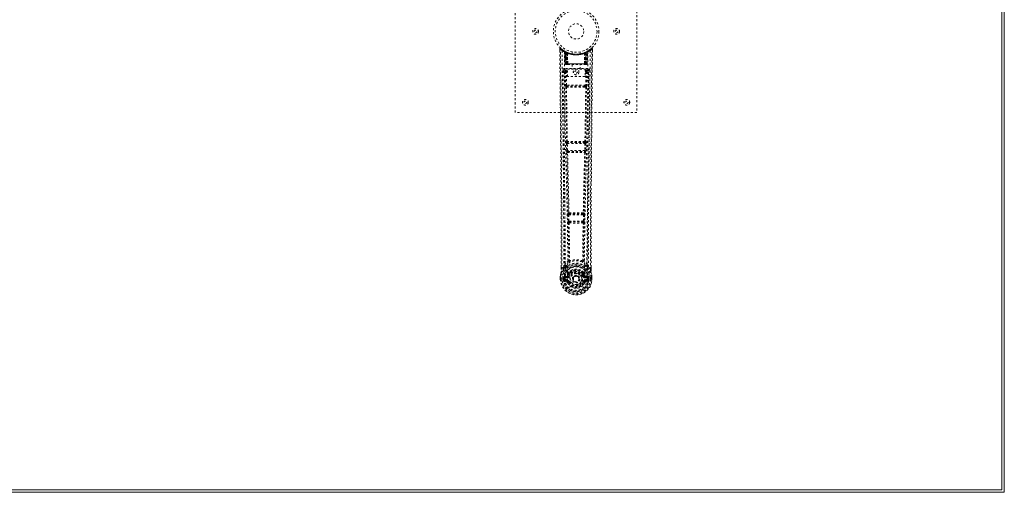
# Model space of a CAD drawing. Header units: inches. Extents: x 38 to 229, y 77 to 137.
# Tile 7 of 8: x 180 to 229, y 77 to 101. Entities that reach past the tile are written whole.
import ezdxf

# ---------------------------------------------------------------- set-up
doc = ezdxf.new("R2010")
doc.units = ezdxf.units.IN
doc.header["$MEASUREMENT"] = 0
doc.linetypes.add('SLD-Dashed', pattern=[0.075, 0.05, -0.025])
doc.linetypes.add('SLD-Solid', pattern=[0])

msp = doc.modelspace()

# ---------------------------------------------------------------- linework, layer by layer
at = {"color": 7, "linetype": 'SLD-Solid', "lineweight": 15}
for p, q in [((228.925, 77.529), (228.925, 136.793)), ((228.925, 77.529), (228.925, 136.793)), ((229.043, 136.911), (229.043, 77.411)), ((133.293, 77.529), (228.925, 77.529)), ((133.293, 77.529), (228.925, 77.529)), ((229.043, 77.411), (133.293, 77.411))]:
    msp.add_line(p, q, dxfattribs=at)
at = {"color": 7, "linetype": 'SLD-Dashed', "lineweight": 0}
for p, q in [((204.925, 96.161), (204.925, 104.161)), ((210.925, 104.161), (210.925, 96.161)), ((207.118, 99.302), (207.119, 99.218)), ((207.356, 99.187), (207.343, 99.195)), ((207.371, 99.162), (207.357, 99.17)), ((207.378, 98.565), (207.357, 99.17)), ((207.392, 98.565), (207.371, 99.162)), ((207.441, 99.142), (207.374, 99.177)), ((207.457, 99.116), (207.389, 99.152)), ((207.41, 98.565), (207.389, 99.152)), ((207.39, 99.155), (207.412, 98.561)), ((207.417, 99.122), (207.429, 99.148)), ((207.417, 99.122), (207.417, 98.565)), ((207.422, 99.119), (207.417, 99.122)), ((207.422, 99.119), (207.434, 99.145)), ((207.422, 98.565), (207.422, 99.119)), ((207.429, 99.148), (207.434, 99.145)), ((207.43, 99.115), (207.443, 99.141)), ((207.431, 98.565), (207.43, 99.115)), ((207.435, 99.113), (207.447, 99.139)), ((207.435, 99.113), (207.435, 98.565)), ((207.442, 99.142), (207.441, 99.142)), ((207.447, 99.139), (207.443, 99.141)), ((207.449, 99.107), (207.461, 99.133)), ((207.449, 99.107), (207.449, 98.565)), ((207.464, 99.131), (207.453, 99.105)), ((207.453, 98.565), (207.453, 99.105)), ((207.457, 99.116), (207.459, 99.116)), ((207.477, 98.565), (207.457, 99.116)), ((207.459, 99.116), (207.478, 98.565)), ((207.461, 99.133), (207.464, 99.131)), ((207.504, 99.086), (207.502, 99.088)), ((207.507, 98.563), (207.502, 99.088)), ((207.504, 99.086), (207.508, 98.565)), ((207.507, 99.113), (207.505, 99.114)), ((207.725, 99.15), (207.725, 99.053)), ((208.125, 99.053), (208.125, 99.15)), ((208.341, 98.565), (208.345, 99.086)), ((208.345, 99.114), (208.342, 99.113)), ((208.347, 99.088), (208.342, 98.563)), ((208.347, 99.088), (208.345, 99.086)), ((208.371, 98.565), (208.39, 99.116)), ((208.392, 99.116), (208.372, 98.565)), ((208.385, 99.131), (208.396, 99.105)), ((208.388, 99.133), (208.415, 99.145)), ((208.39, 99.116), (208.392, 99.116)), ((208.46, 99.152), (208.392, 99.116)), ((208.396, 99.105), (208.396, 98.565)), ((208.4, 98.565), (208.4, 99.107)), ((208.406, 99.141), (208.402, 99.139)), ((208.402, 99.139), (208.414, 99.113)), ((208.406, 99.141), (208.419, 99.115)), ((208.409, 99.142), (208.407, 99.142)), ((208.475, 99.177), (208.409, 99.142)), ((208.414, 98.565), (208.414, 99.113)), ((208.415, 99.145), (208.42, 99.148)), ((208.415, 99.145), (208.427, 99.119)), ((208.419, 99.115), (208.418, 98.565)), ((208.42, 99.148), (208.428, 99.152)), ((208.42, 99.148), (208.432, 99.122)), ((208.432, 99.122), (208.427, 99.119)), ((208.427, 99.119), (208.427, 98.565)), ((208.432, 98.565), (208.432, 99.122)), ((208.437, 98.561), (208.459, 99.155)), ((208.439, 98.565), (208.46, 99.152)), ((208.452, 99.145), (208.447, 99.147)), ((208.457, 98.565), (208.478, 99.162)), ((208.471, 98.565), (208.492, 99.17)), ((208.492, 99.17), (208.478, 99.162)), ((208.506, 99.195), (208.493, 99.187)), ((208.57, 99.237), (208.51, 99.2)), ((208.681, 99.325), (208.58, 99.244)), ((208.731, 99.302), (208.701, 99.303)), ((208.73, 99.217), (208.731, 99.302)), ((207.311, 98.238), (207.308, 98.221)), ((207.308, 98.228), (207.308, 98.219)), ((207.308, 98.219), (207.308, 98.217)), ((207.308, 98.218), (207.316, 97.404)), ((207.353, 98.327), (207.353, 98.267)), ((208.496, 98.327), (207.353, 98.327)), ((207.353, 98.267), (207.501, 98.267)), ((207.378, 98.565), (207.392, 98.565)), ((207.417, 98.565), (207.378, 98.565)), ((207.392, 98.565), (207.431, 98.565)), ((207.4, 98.164), (207.407, 97.504)), ((207.4, 98.164), (207.445, 98.164)), ((207.405, 98.536), (207.409, 98.536)), ((207.41, 98.565), (207.477, 98.565)), ((207.418, 98.536), (207.422, 98.536)), ((207.421, 98.536), (207.431, 98.536)), ((208.427, 98.565), (207.422, 98.565)), ((207.431, 98.536), (207.435, 98.536)), ((207.435, 98.565), (208.414, 98.565)), ((207.44, 98.536), (207.506, 98.536)), ((207.445, 98.209), (207.445, 98.164)), ((207.501, 98.209), (207.445, 98.209)), ((207.452, 97.504), (207.445, 98.164)), ((207.501, 98.164), (207.445, 98.164)), ((207.449, 98.565), (207.453, 98.565)), ((208.396, 98.565), (207.453, 98.565)), ((207.478, 98.565), (207.477, 98.565)), ((207.501, 98.303), (208.362, 98.303)), ((207.501, 97.937), (207.501, 98.303)), ((207.507, 98.563), (207.508, 98.565)), ((207.508, 98.565), (208.341, 98.565)), ((207.509, 98.536), (208.34, 98.536)), ((207.73, 98.536), (207.73, 98.303)), ((208.12, 98.303), (208.12, 98.536)), ((208.341, 98.565), (208.342, 98.563)), ((208.343, 98.536), (208.409, 98.536)), ((208.362, 98.303), (208.362, 97.937)), ((208.362, 98.267), (208.496, 98.267)), ((208.362, 98.209), (208.404, 98.209)), ((208.362, 98.164), (208.404, 98.164)), ((208.372, 98.565), (208.371, 98.565)), ((208.372, 98.565), (208.439, 98.565)), ((208.396, 98.565), (208.4, 98.565)), ((208.404, 98.164), (208.397, 97.504)), ((208.404, 98.209), (208.404, 98.164)), ((208.414, 98.536), (208.418, 98.536)), ((208.418, 98.565), (208.457, 98.565)), ((208.418, 98.536), (208.428, 98.536)), ((208.427, 98.536), (208.431, 98.536)), ((208.431, 98.536), (208.432, 98.538)), ((208.471, 98.565), (208.432, 98.565)), ((208.439, 98.536), (208.439, 98.536)), ((208.44, 98.536), (208.444, 98.536)), ((208.449, 98.164), (208.442, 97.504)), ((208.457, 98.565), (208.471, 98.565)), ((208.496, 98.267), (208.496, 98.327)), ((208.533, 97.404), (208.541, 98.218)), ((208.541, 98.221), (208.538, 98.238)), ((208.541, 98.219), (208.541, 98.228)), ((208.541, 98.217), (208.541, 98.219)), ((208.362, 97.937), (207.501, 97.937)), ((207.45, 97.414), (207.499, 97.413)), ((208.397, 97.504), (207.452, 97.504)), ((207.509, 97.46), (207.461, 97.46)), ((208.34, 97.46), (207.509, 97.46)), ((208.388, 97.46), (208.34, 97.46)), ((208.35, 97.413), (208.399, 97.414)), ((210.925, 96.161), (204.925, 96.161)), ((207.458, 94.725), (207.452, 94.723)), ((208.397, 94.723), (208.391, 94.725)), ((207.445, 94.633), (207.455, 94.28)), ((207.489, 94.634), (208.36, 94.634)), ((207.5, 94.281), (207.489, 94.634)), ((207.496, 94.679), (207.502, 94.682)), ((208.353, 94.679), (207.496, 94.679)), ((208.349, 94.281), (207.5, 94.281)), ((207.514, 94.236), (207.513, 94.237)), ((207.513, 94.237), (208.336, 94.237)), ((208.336, 94.237), (208.335, 94.236)), ((208.347, 94.682), (208.353, 94.679)), ((208.36, 94.634), (208.349, 94.281)), ((208.404, 94.633), (208.394, 94.28)), ((207.469, 94.19), (207.469, 94.19)), ((208.38, 94.19), (208.38, 94.19)), ((207.514, 91.11), (207.526, 90.802)), ((207.537, 91.204), (207.524, 91.2)), ((207.558, 91.112), (208.291, 91.112)), ((207.57, 90.803), (207.558, 91.112)), ((207.569, 91.157), (207.581, 91.161)), ((208.28, 91.157), (207.569, 91.157)), ((208.268, 91.161), (208.28, 91.157)), ((208.291, 91.112), (208.279, 90.803)), ((208.312, 91.204), (208.325, 91.2)), ((208.335, 91.11), (208.323, 90.802)), ((207.526, 90.802), (207.528, 90.768)), ((207.544, 90.712), (207.545, 90.711)), ((208.279, 90.803), (207.57, 90.803)), ((207.59, 90.758), (207.589, 90.758)), ((207.589, 90.758), (208.26, 90.758)), ((208.26, 90.758), (208.259, 90.758)), ((208.304, 90.711), (208.305, 90.712)), ((208.323, 90.802), (208.321, 90.768)), ((207.188, 88.429), (207.188, 88.518)), ((207.189, 88.518), (207.189, 88.43)), ((207.314, 88.545), (207.217, 88.43)), ((207.314, 88.545), (207.373, 88.658)), ((208.476, 88.658), (208.535, 88.545)), ((208.632, 88.43), (208.535, 88.545)), ((208.66, 88.43), (208.66, 88.531)), ((208.661, 88.429), (208.661, 88.531)), ((207.145, 88.051), (207.145, 88.047)), ((207.145, 87.93), (207.145, 88.047)), ((207.145, 87.93), (207.149, 87.929)), ((207.147, 88.047), (207.146, 87.929)), ((207.149, 87.929), (207.202, 87.93)), ((207.175, 88.046), (207.175, 87.931)), ((207.202, 87.93), (207.225, 87.93)), ((207.225, 87.93), (207.231, 87.93)), ((207.231, 87.93), (207.381, 87.93)), ((207.296, 88.003), (207.296, 88.003)), ((207.296, 87.931), (207.296, 88.003)), ((207.296, 87.931), (207.296, 87.931)), ((207.326, 88.002), (207.332, 88.021)), ((207.326, 88.002), (207.326, 87.931)), ((207.331, 87.931), (207.326, 87.931)), ((207.332, 88.021), (207.331, 88.009)), ((207.331, 88.009), (207.331, 87.931)), ((207.341, 88.05), (207.338, 88.046)), ((207.341, 88.05), (207.351, 88.061)), ((207.466, 88.082), (207.351, 88.061)), ((207.351, 88.061), (207.351, 88.061)), ((207.351, 88.061), (207.351, 88.061)), ((207.366, 88.028), (207.496, 88.053)), ((207.366, 88.028), (207.366, 87.998)), ((207.496, 88.028), (207.366, 88.028)), ((207.496, 87.998), (207.366, 87.998)), ((207.381, 87.93), (207.381, 87.93)), ((207.496, 88.053), (207.496, 88.028)), ((207.496, 87.998), (207.496, 88.028)), ((207.544, 88.082), (207.551, 88.094)), ((207.551, 88.094), (207.578, 88.082)), ((207.553, 88.242), (207.553, 88.22)), ((207.56, 88.27), (207.572, 88.288)), ((207.577, 88.237), (207.576, 88.215)), ((207.768, 87.937), (207.769, 87.952)), ((207.768, 87.928), (207.768, 87.937)), ((208.271, 88.082), (208.298, 88.094)), ((208.273, 88.215), (208.272, 88.237)), ((208.277, 88.288), (208.289, 88.27)), ((208.296, 88.242), (208.296, 88.22)), ((208.298, 88.094), (208.305, 88.082)), ((208.353, 88.053), (208.483, 88.028)), ((208.353, 88.053), (208.353, 88.028)), ((208.483, 88.028), (208.353, 88.028)), ((208.353, 87.998), (208.353, 88.028)), ((208.483, 87.998), (208.353, 87.998)), ((208.498, 88.061), (208.383, 88.082)), ((208.468, 87.93), (208.618, 87.93)), ((208.483, 87.998), (208.483, 88.028)), ((208.498, 88.061), (208.508, 88.05)), ((208.511, 88.046), (208.508, 88.05)), ((208.517, 88.021), (208.518, 88.009)), ((208.523, 88.002), (208.517, 88.021)), ((208.518, 88.009), (208.518, 87.931)), ((208.518, 87.931), (208.523, 87.931)), ((208.553, 88.003), (208.523, 88.002)), ((208.523, 87.931), (208.523, 88.002)), ((208.553, 88.003), (208.553, 87.931)), ((208.553, 88.003), (208.553, 88.003)), ((208.618, 87.93), (208.624, 87.93)), ((208.624, 87.93), (208.647, 87.93)), ((208.647, 87.93), (208.7, 87.929)), ((208.674, 87.931), (208.674, 88.046)), ((208.7, 87.929), (208.704, 87.93)), ((208.703, 87.929), (208.702, 88.047)), ((208.704, 88.047), (208.704, 88.051)), ((208.704, 87.93), (208.704, 88.047)), ((207.349, 87.81), (207.468, 87.786)), ((207.379, 87.876), (207.379, 87.846)), ((207.379, 87.876), (207.496, 87.876)), ((207.496, 87.825), (207.379, 87.846)), ((207.379, 87.846), (207.496, 87.846)), ((207.496, 87.876), (207.496, 87.846)), ((207.496, 87.825), (207.496, 87.846)), ((207.556, 87.782), (207.551, 87.79)), ((207.578, 87.791), (207.556, 87.782)), ((208.293, 87.782), (208.271, 87.791)), ((208.297, 87.79), (208.293, 87.782)), ((208.348, 87.759), (208.293, 87.782)), ((208.353, 87.876), (208.353, 87.846)), ((208.353, 87.876), (208.47, 87.876)), ((208.47, 87.846), (208.353, 87.825)), ((208.353, 87.825), (208.353, 87.846)), ((208.353, 87.846), (208.47, 87.846)), ((208.381, 87.786), (208.5, 87.81)), ((208.47, 87.846), (208.47, 87.876))]:
    msp.add_line(p, q, dxfattribs=at)
at = {"color": 7, "linetype": 'SLD-Dashed', "lineweight": 0, "flags": 128}
for points in [[(207.166, 99.322), (207.159, 99.326), (207.151, 99.329), (207.143, 99.329), (207.135, 99.328), (207.128, 99.324), (207.123, 99.319), (207.119, 99.312), (207.118, 99.305)], [(207.118, 99.302), (207.118, 99.302), (207.12, 99.302), (207.126, 99.303), (207.136, 99.302), (207.142, 99.302), (207.148, 99.303)], [(207.188, 88.518), (207.185, 91.146), (207.168, 93.865), (207.143, 96.583), (207.118, 99.302)], [(207.148, 99.303), (207.155, 99.311), (207.162, 99.318), (207.166, 99.323), (207.168, 99.325)], [(207.217, 88.43), (207.219, 89.168), (207.218, 89.949), (207.216, 90.772), (207.213, 91.637), (207.208, 92.434), (207.203, 93.264), (207.201, 93.454), (207.2, 93.647), (207.198, 93.841), (207.197, 93.974), (207.196, 94.104), (207.195, 94.239), (207.194, 94.38), (207.19, 94.834), (207.185, 95.339), (207.18, 95.894), (207.176, 96.245), (207.173, 96.618), (207.169, 97.02), (207.165, 97.396), (207.161, 97.887), (207.157, 98.322), (207.153, 98.704), (207.15, 99.03), (207.148, 99.302)], [(207.237, 99.209), (207.242, 97.618), (207.261, 96.029), (207.291, 94.442), (207.329, 92.86), (207.358, 91.62), (207.382, 90.384), (207.392, 89.154), (207.381, 87.93)], [(207.345, 99.153), (207.352, 97.567), (207.372, 95.982), (207.405, 94.4), (207.446, 92.821), (207.477, 91.584), (207.501, 90.35), (207.511, 89.122), (207.499, 87.9)], [(207.351, 99.188), (207.357, 99.177), (207.362, 99.163)], [(207.357, 99.176), (207.358, 99.17), (207.358, 99.169)], [(207.388, 99.159), (207.389, 99.153), (207.389, 99.151)], [(207.391, 99.168), (207.397, 99.164), (207.429, 99.148)], [(208.504, 99.153), (208.497, 97.567), (208.477, 95.982), (208.444, 94.4), (208.403, 92.821), (208.372, 91.584), (208.348, 90.35), (208.338, 89.122), (208.35, 87.9)], [(208.388, 99.133), (208.389, 99.133), (208.389, 99.131), (208.39, 99.129), (208.392, 99.125), (208.394, 99.121), (208.396, 99.117), (208.398, 99.112), (208.4, 99.107)], [(208.613, 99.209), (208.607, 97.618), (208.588, 96.029), (208.558, 94.442), (208.52, 92.86), (208.491, 91.62), (208.467, 90.384), (208.457, 89.154), (208.468, 87.93)], [(208.483, 99.182), (208.491, 99.186), (208.494, 99.188)], [(208.632, 88.43), (208.63, 89.244), (208.631, 90.093), (208.633, 90.977), (208.637, 91.779), (208.64, 92.296), (208.643, 92.838), (208.648, 93.405), (208.652, 93.968), (208.656, 94.456), (208.662, 95.103), (208.668, 95.791), (208.675, 96.521), (208.681, 97.197), (208.701, 99.303)], [(208.661, 88.531), (208.664, 91.147), (208.681, 93.863), (208.706, 96.585), (208.731, 99.302)], [(208.728, 99.302), (208.726, 99.31), (208.723, 99.317), (208.718, 99.324), (208.712, 99.329), (208.704, 99.332), (208.697, 99.332), (208.69, 99.33), (208.683, 99.326)], [(207.248, 98.221), (207.251, 97.845), (207.255, 97.416), (207.26, 96.946), (207.264, 96.521), (207.266, 96.299), (207.268, 96.076), (207.271, 95.854), (207.273, 95.601), (207.275, 95.346), (207.278, 95.099), (207.283, 94.595), (207.287, 94.127), (207.291, 93.695), (207.294, 93.272), (207.298, 92.782), (207.304, 91.942), (207.309, 91.093), (207.312, 90.216), (207.314, 89.362), (207.314, 88.545)], [(207.308, 98.221), (207.331, 98.192), (207.4, 98.164)], [(207.308, 98.221), (207.338, 95.033), (207.364, 91.845), (207.373, 88.658)], [(207.445, 98.209), (207.376, 98.238), (207.353, 98.267)], [(207.449, 98.565), (207.441, 98.565), (207.433, 98.565), (207.426, 98.565), (207.42, 98.565), (207.415, 98.565), (207.412, 98.565), (207.41, 98.565), (207.41, 98.565)], [(207.41, 98.565), (207.411, 98.558), (207.412, 98.556)], [(207.41, 98.536), (207.41, 98.536), (207.411, 98.536), (207.413, 98.537), (207.417, 98.537)], [(207.424, 98.536), (207.424, 98.536), (207.425, 98.536), (207.427, 98.537), (207.431, 98.537)], [(207.439, 98.536), (207.44, 98.536), (207.441, 98.536)], [(207.478, 98.565), (207.481, 98.555), (207.488, 98.546)], [(207.507, 98.563), (207.492, 98.549), (207.488, 98.546)], [(208.342, 98.563), (208.357, 98.549), (208.361, 98.546)], [(208.361, 98.546), (208.368, 98.555), (208.371, 98.565)], [(208.439, 98.565), (208.439, 98.565), (208.437, 98.565), (208.434, 98.565), (208.429, 98.565), (208.423, 98.565), (208.416, 98.565), (208.408, 98.565), (208.4, 98.565)], [(208.496, 98.267), (208.473, 98.238), (208.404, 98.209)], [(208.449, 98.164), (208.444, 98.164), (208.434, 98.164), (208.42, 98.164), (208.404, 98.164)], [(208.418, 98.537), (208.422, 98.537), (208.424, 98.536), (208.425, 98.536), (208.425, 98.536)], [(208.449, 98.164), (208.518, 98.192), (208.539, 98.218)], [(208.476, 88.658), (208.485, 91.845), (208.511, 95.033), (208.541, 98.221)], [(208.535, 88.545), (208.535, 89.286), (208.537, 90.058), (208.539, 90.861), (208.543, 91.627), (208.548, 92.402), (208.554, 93.178), (208.561, 93.934), (208.567, 94.66), (208.573, 95.335), (208.581, 96.092), (208.588, 96.801), (208.594, 97.498), (208.601, 98.221)], [(207.452, 97.504), (207.436, 97.504), (207.422, 97.504), (207.412, 97.504), (207.407, 97.504)], [(207.417, 97.415), (207.433, 96.069), (207.458, 94.725)], [(207.492, 94.723), (207.466, 96.068), (207.45, 97.414)], [(208.35, 97.413), (208.139, 97.413), (207.925, 97.413), (207.71, 97.413), (207.499, 97.413)], [(208.34, 97.46), (208.136, 97.46), (207.93, 97.46), (207.718, 97.46), (207.509, 97.46)], [(208.399, 97.414), (208.383, 96.068), (208.357, 94.723)], [(208.388, 97.46), (208.405, 97.456), (208.416, 97.449)], [(208.432, 97.415), (208.416, 96.069), (208.391, 94.725)], [(208.442, 97.504), (208.437, 97.504), (208.427, 97.504), (208.413, 97.504), (208.397, 97.504)], [(207.489, 94.634), (207.481, 94.634), (207.473, 94.634), (207.466, 94.633), (207.459, 94.633), (207.454, 94.633), (207.449, 94.633), (207.446, 94.633), (207.445, 94.633)], [(207.5, 94.281), (207.492, 94.281), (207.484, 94.281), (207.477, 94.281), (207.47, 94.281), (207.465, 94.28), (207.46, 94.28), (207.457, 94.28), (207.455, 94.28)], [(207.455, 94.28), (207.457, 94.247), (207.457, 94.245)], [(208.394, 94.28), (208.392, 94.28), (208.389, 94.28), (208.384, 94.28), (208.379, 94.281), (208.372, 94.281), (208.365, 94.281), (208.357, 94.281), (208.349, 94.281)], [(208.404, 94.633), (208.403, 94.633), (208.4, 94.633), (208.395, 94.633), (208.39, 94.633), (208.383, 94.633), (208.376, 94.634), (208.368, 94.634), (208.36, 94.634)], [(208.394, 94.28), (208.392, 94.247), (208.392, 94.245)], [(207.469, 94.19), (207.504, 92.695), (207.537, 91.204)], [(207.572, 91.2), (207.539, 92.691), (207.503, 94.187)], [(208.346, 94.187), (208.31, 92.691), (208.277, 91.2)], [(208.38, 94.19), (208.345, 92.695), (208.312, 91.204)], [(208.375, 94.21), (208.377, 94.207), (208.38, 94.19)], [(207.558, 91.112), (207.55, 91.112), (207.543, 91.112), (207.536, 91.111), (207.529, 91.111), (207.524, 91.111), (207.519, 91.111), (207.516, 91.111), (207.514, 91.11)], [(207.558, 91.112), (207.558, 91.121), (207.558, 91.129), (207.56, 91.143), (207.564, 91.153), (207.569, 91.157)], [(208.28, 91.157), (208.285, 91.153), (208.289, 91.143), (208.291, 91.129), (208.291, 91.121), (208.291, 91.112)], [(208.335, 91.11), (208.333, 91.111), (208.33, 91.111), (208.325, 91.111), (208.32, 91.111), (208.313, 91.111), (208.306, 91.112), (208.299, 91.112), (208.291, 91.112)], [(207.57, 90.803), (207.563, 90.803), (207.555, 90.803), (207.548, 90.802), (207.541, 90.802), (207.536, 90.802), (207.531, 90.802), (207.528, 90.802), (207.526, 90.802)], [(207.545, 90.711), (207.556, 89.779), (207.557, 88.851)], [(207.581, 90.706), (207.592, 89.774), (207.593, 88.844)], [(208.256, 88.844), (208.257, 89.774), (208.268, 90.706)], [(208.279, 90.803), (208.278, 90.795), (208.276, 90.786), (208.272, 90.772), (208.266, 90.762), (208.263, 90.76), (208.261, 90.759), (208.26, 90.758)], [(208.323, 90.802), (208.318, 90.802), (208.308, 90.802), (208.294, 90.803), (208.279, 90.803)], [(208.304, 90.711), (208.293, 89.779), (208.292, 88.851)], [(207.356, 88.506), (207.255, 88.382), (207.176, 88.228)], [(207.217, 88.43), (207.212, 88.43), (207.205, 88.43), (207.2, 88.43), (207.195, 88.43), (207.191, 88.43), (207.188, 88.429), (207.187, 88.429), (207.188, 88.429)], [(207.555, 88.842), (207.457, 88.756), (207.373, 88.658)], [(207.466, 88.609), (207.461, 88.603), (207.451, 88.594)], [(207.555, 88.842), (207.557, 88.832), (207.561, 88.823), (207.567, 88.817), (207.575, 88.814), (207.583, 88.814), (207.591, 88.817), (207.598, 88.824), (207.603, 88.833)], [(207.593, 88.844), (207.593, 88.842), (207.594, 88.84), (207.596, 88.837), (207.603, 88.833)], [(208.246, 88.833), (208.253, 88.837), (208.255, 88.84), (208.256, 88.842), (208.256, 88.844)], [(208.246, 88.833), (208.251, 88.824), (208.258, 88.817), (208.266, 88.814), (208.274, 88.814), (208.282, 88.817), (208.288, 88.823), (208.292, 88.832), (208.294, 88.842)], [(208.476, 88.658), (208.392, 88.756), (208.294, 88.842)], [(208.398, 88.594), (208.389, 88.603), (208.383, 88.609)], [(208.493, 88.506), (208.594, 88.382), (208.673, 88.228)], [(208.661, 88.429), (208.662, 88.429), (208.661, 88.429), (208.658, 88.43), (208.654, 88.43), (208.649, 88.43), (208.644, 88.43), (208.637, 88.43), (208.632, 88.43)], [(207.176, 88.228), (207.159, 88.149), (207.145, 88.051)], [(207.145, 88.047), (207.158, 88.142), (207.174, 88.217)], [(207.145, 88.051), (207.146, 88.051), (207.148, 88.05), (207.151, 88.05), (207.155, 88.049), (207.159, 88.049), (207.164, 88.048), (207.17, 88.047), (207.175, 88.046)], [(207.145, 88.047), (207.145, 88.047), (207.146, 88.047), (207.149, 88.047), (207.152, 88.047), (207.157, 88.046), (207.162, 88.046), (207.169, 88.046), (207.175, 88.046)], [(207.175, 87.931), (207.168, 87.931), (207.162, 87.93), (207.156, 87.93), (207.152, 87.93), (207.148, 87.93), (207.146, 87.93), (207.145, 87.93), (207.145, 87.93)], [(207.176, 88.228), (207.174, 88.222), (207.174, 88.217)], [(207.296, 88.003), (207.307, 88.003), (207.316, 88.002), (207.322, 88.002), (207.326, 88.002)], [(207.326, 87.931), (207.322, 87.931), (207.315, 87.931), (207.306, 87.931), (207.296, 87.931)], [(207.326, 88.002), (207.326, 88.002), (207.326, 88.002)], [(207.366, 87.998), (207.348, 88.001), (207.331, 88.009)], [(207.494, 88.105), (207.48, 88.087), (207.466, 88.082)], [(207.553, 88.22), (207.522, 88.169), (207.494, 88.105)], [(208.35, 87.9), (208.345, 87.822), (208.322, 87.747), (208.283, 87.677), (208.229, 87.616), (208.163, 87.566), (208.089, 87.53), (208.008, 87.508), (207.925, 87.5), (207.841, 87.508), (207.76, 87.53), (207.686, 87.566), (207.62, 87.616), (207.566, 87.677), (207.527, 87.747), (207.504, 87.822), (207.499, 87.9)], [(207.697, 88.373), (207.647, 88.347), (207.572, 88.288)], [(207.605, 88.071), (207.6, 88.073), (207.595, 88.075), (207.59, 88.077), (207.586, 88.079), (207.583, 88.08), (207.58, 88.081), (207.579, 88.082), (207.578, 88.082)], [(208.277, 88.288), (208.202, 88.347), (208.152, 88.373)], [(208.298, 88.094), (208.272, 88.154), (208.244, 88.202)], [(208.244, 88.071), (208.249, 88.073), (208.254, 88.075), (208.259, 88.077), (208.263, 88.079), (208.266, 88.08), (208.269, 88.081), (208.271, 88.082), (208.271, 88.082)], [(208.296, 88.22), (208.327, 88.169), (208.355, 88.105)], [(208.355, 88.105), (208.369, 88.087), (208.383, 88.082)], [(208.518, 88.009), (208.501, 88.001), (208.483, 87.998)], [(208.523, 88.002), (208.523, 88.002), (208.523, 88.002)], [(208.675, 88.217), (208.675, 88.222), (208.673, 88.228)], [(208.704, 88.051), (208.692, 88.139), (208.673, 88.228)], [(208.704, 88.051), (208.703, 88.051), (208.701, 88.05), (208.698, 88.05), (208.694, 88.049), (208.69, 88.049), (208.685, 88.048), (208.68, 88.047), (208.674, 88.046)], [(208.674, 88.046), (208.68, 88.046), (208.687, 88.046), (208.692, 88.046), (208.697, 88.047), (208.7, 88.047), (208.703, 88.047), (208.704, 88.047), (208.704, 88.047)], [(208.704, 87.93), (208.704, 87.93), (208.703, 87.93), (208.701, 87.93), (208.697, 87.93), (208.693, 87.93), (208.687, 87.93), (208.681, 87.931), (208.674, 87.931)], [(208.704, 88.047), (208.691, 88.142), (208.675, 88.217)], [(207.336, 87.858), (207.356, 87.871), (207.379, 87.876)], [(207.605, 87.803), (207.6, 87.801), (207.595, 87.798), (207.59, 87.796), (207.586, 87.795), (207.583, 87.793), (207.58, 87.792), (207.579, 87.791), (207.578, 87.791)], [(208.244, 87.803), (208.249, 87.801), (208.254, 87.798), (208.259, 87.796), (208.263, 87.795), (208.266, 87.793), (208.269, 87.792), (208.271, 87.791), (208.271, 87.791)], [(208.47, 87.876), (208.493, 87.871), (208.513, 87.858)]]:
    msp.add_lwpolyline(points, dxfattribs=at)
at = {"color": 7, "linetype": 'SLD-Dashed', "lineweight": 0}
for centre, radius in [((207.925, 100.161), 1.125), ((207.925, 100.161), 1.03), ((207.925, 100.161), 0.375), ((205.925, 100.161), 0.141), ((205.925, 100.161), 0.0625), ((209.925, 100.161), 0.14), ((209.925, 100.161), 0.0625), ((207.925, 98.161), 0.14), ((207.925, 98.161), 0.0625), ((205.425, 96.661), 0.141), ((205.425, 96.661), 0.0625), ((210.425, 96.661), 0.141), ((210.425, 96.661), 0.0625), ((207.925, 87.937), 0.7), ((207.925, 87.937), 0.69), ((207.925, 87.937), 0.623), ((207.925, 87.937), 0.32), ((207.925, 87.937), 0.275), ((207.925, 87.937), 0.188), ((207.924, 87.937), 0.157), ((207.925, 87.937), 0.142), ((207.925, 87.937), 0.139), ((207.925, 87.937), 0.138)]:
    msp.add_circle(centre, radius, dxfattribs=at)
for centre, radius, start, end in [((207.148, 99.303), 0.03, 47.8391, 180.5381), ((207.918, 100.194), 1.198, 228.099, 235.3398), ((207.924, 100.161), 1.158, 227.8716, 312.1367), ((207.919, 100.153), 1.118, 227.889, 235.37), ((207.267, 99.208), 0.03, 55.9265, 179.7303), ((207.911, 100.396), 1.366, 240.4191, 245.5474), ((207.923, 100.158), 1.125, 235.3342, 240.4771), ((207.327, 99.169), 0.03, 1.9561, 58.922), ((207.861, 100.053), 1.002, 238.8573, 239.8468), ((207.308, 99.134), 0.0707, 31.4448, 58.8954), ((207.386, 99.141), 0.0429, 114.1564, 162.9982), ((207.925, 100.193), 1.19, 240.88, 299.12), ((207.341, 99.161), 0.03, 1.9357, 59.6736), ((207.845, 100.022), 0.968, 239.6344, 242.5122), ((207.936, 100.184), 1.155, 239.9283, 243.9559), ((207.915, 99.796), 0.838, 228.2623, 233.5242), ((207.925, 100.161), 1.128, 240.4734, 299.5266), ((207.9, 99.772), 0.808, 229.08, 234.4621), ((207.36, 99.151), 0.0299, 1.8254, 60.7379), ((207.931, 100.174), 1.143, 240.8135, 245.6749), ((207.359, 99.151), 0.03, 16.8842, 61.2342), ((207.899, 99.766), 0.798, 230.3159, 235.6625), ((207.925, 100.16), 1.155, 244.2143, 295.7857), ((207.925, 100.16), 1.155, 244.9105, 295.0895), ((207.428, 99.116), 0.0297, 1.4958, 64.4709), ((207.429, 99.115), 0.0297, 1.4753, 64.5721), ((207.925, 100.16), 1.155, 245.8867, 294.1133), ((207.878, 99.709), 0.726, 234.7389, 238.7842), ((207.475, 99.104), 0.0311, 328.3516, 19.6097), ((207.474, 99.104), 0.0345, 328.943, 15.1608), ((207.925, 100.124), 1.12, 247.9258, 292.0742), ((208.375, 99.104), 0.0345, 164.8392, 211.057), ((208.374, 99.104), 0.031, 160.2225, 211.6578), ((207.969, 99.711), 0.729, 301.2269, 305.2499), ((208.038, 99.916), 0.858, 293.5496, 295.4992), ((208.444, 99.039), 0.109, 91.2462, 120.4801), ((208.42, 99.115), 0.0297, 115.4674, 178.5141), ((208.421, 99.116), 0.0297, 115.5337, 178.5286), ((207.951, 99.764), 0.796, 304.3261, 309.6868), ((207.95, 99.771), 0.806, 305.5285, 310.9206), ((208.475, 99.02), 0.137, 89.4097, 113.5161), ((207.935, 99.794), 0.836, 306.469, 311.7445), ((208.489, 99.151), 0.0299, 119.2409, 178.1958), ((208.057, 99.934), 0.865, 298.8174, 300.3235), ((208.508, 99.161), 0.0299, 120.2547, 178.1361), ((207.926, 100.158), 1.125, 299.5196, 304.6634), ((208.463, 99.141), 0.0429, 17.0167, 65.8312), ((208.522, 99.169), 0.03, 121.0745, 178.0149), ((207.94, 100.393), 1.362, 294.4471, 299.5904), ((207.927, 100.157), 1.123, 304.6455, 312.0936), ((208.582, 99.208), 0.03, 0.2501, 124.0837), ((207.925, 100.202), 1.208, 304.6821, 311.8677), ((208.701, 99.303), 0.03, 359.4775, 132.1453), ((208.645, 99.272), 0.0646, 28.8013, 55.6073), ((207.353, 98.222), 0.105, 89.9125, 180.6438), ((207.29, 95.36), 2.861, 89.64, 90.8418), ((207.353, 98.222), 0.045, 90.0272, 157.9854), ((207.408, 98.566), 0.03, 182.0142, 269.9841), ((207.409, 98.566), 0.0305, 182.359, 249.381), ((207.421, 98.566), 0.03, 181.9399, 246.5806), ((207.445, 98.164), 0.0451, 90.4296, 180.3542), ((207.422, 98.567), 0.0315, 237.9497, 270.6786), ((207.44, 98.566), 0.03, 181.938, 269.9347), ((208.248, 98.562), 0.83, 179.7797, 181.6267), ((207.829, 98.557), 0.407, 178.9811, 183.062), ((207.863, 98.558), 0.433, 179.086, 182.9199), ((207.867, 98.558), 0.433, 179.086, 182.9199), ((207.896, 98.558), 0.447, 179.1077, 182.824), ((207.884, 98.558), 0.432, 179.0448, 182.8869), ((207.506, 98.566), 0.0299, 181.7827, 269.8198), ((207.509, 98.562), 0.0265, 218.3725, 269.3892), ((208.34, 98.562), 0.0266, 270.7846, 321.4745), ((208.343, 98.566), 0.0299, 270.1985, 358.199), ((207.946, 98.558), 0.451, 357.1937, 0.8746), ((207.961, 98.557), 0.439, 357.1637, 0.9417), ((208.404, 98.571), 0.0353, 261.8087, 350.6823), ((208.404, 98.164), 0.045, 359.6102, 89.5808), ((208.409, 98.566), 0.03, 270.0728, 358.0545), ((208.005, 98.557), 0.409, 356.9695, 1.0245), ((207.624, 98.561), 0.795, 358.3519, 0.282), ((208.017, 98.558), 0.41, 356.937, 0.9828), ((208.427, 98.567), 0.0314, 269.2882, 302.4075), ((208.41, 98.421), 0.118, 75.893, 79.5842), ((208.428, 98.566), 0.03, 293.4831, 358.0236), ((208.441, 98.566), 0.03, 270.0081, 358.0115), ((208.44, 98.566), 0.0305, 290.7, 357.6731), ((208.496, 98.222), 0.105, 359.3717, 90.0771), ((208.496, 98.222), 0.045, 21.9989, 89.9885), ((208.559, 95.345), 2.876, 89.1625, 90.358), ((207.696, 97.49), 0.289, 177.342, 195.0299), ((207.462, 97.415), 0.0456, 91.9224, 178.9984), ((207.443, 97.672), 0.258, 264.224, 271.5578), ((207.525, 97.421), 0.0749, 147.9821, 184.8295), ((207.529, 97.497), 0.0774, 174.5539, 208.3626), ((207.563, 97.424), 0.0651, 146.4124, 189.4608), ((208.286, 97.424), 0.0653, 350.5673, 33.524), ((208.32, 97.497), 0.0772, 331.61, 5.4723), ((208.324, 97.42), 0.0757, 355.372, 31.8151), ((208.406, 97.672), 0.258, 268.4448, 275.7787), ((208.394, 97.417), 0.0383, 357.0364, 55.405), ((208.153, 97.49), 0.289, 344.9762, 2.649), ((207.664, 94.66), 0.222, 163.6426, 187.1246), ((207.497, 94.724), 0.0451, 181.9476, 269.44), ((207.503, 94.727), 0.0451, 181.9778, 269.415), ((207.484, 94.858), 0.136, 258.861, 273.2825), ((207.548, 94.715), 0.057, 172.605, 216.4814), ((207.925, 58.589), 36.136, 89.3136, 90.6865), ((208.346, 94.727), 0.0451, 270.5685, 358.0403), ((208.301, 94.715), 0.0567, 323.3777, 7.5122), ((208.352, 94.724), 0.0451, 270.5531, 358.0593), ((208.365, 94.859), 0.136, 266.744, 281.1108), ((208.184, 94.66), 0.222, 352.8954, 16.3492), ((207.575, 94.241), 0.118, 177.9703, 205.3827), ((207.514, 94.191), 0.0451, 90.6401, 181.6263), ((207.514, 94.191), 0.0451, 90.6415, 181.6278), ((207.548, 94.648), 0.0601, 148.5898, 193.1129), ((207.562, 94.275), 0.0626, 174.4894, 218.4418), ((207.925, 61.658), 33.026, 89.2675, 90.7325), ((207.572, 94.198), 0.0698, 146.9621, 189.0622), ((207.925, 127.584), 33.351, 269.2944, 270.7056), ((208.335, 94.193), 0.0433, 22.7807, 90.2198), ((208.277, 94.198), 0.0696, 350.8835, 33.0923), ((208.287, 94.275), 0.0626, 321.532, 5.5147), ((208.335, 94.191), 0.0451, 358.3736, 89.372), ((208.301, 94.648), 0.0601, 346.9097, 31.4109), ((208.274, 94.241), 0.118, 334.628, 2.0255), ((207.496, 94.31), 0.123, 257.6568, 273.6594), ((207.925, 127.761), 33.576, 269.2814, 270.7186), ((208.353, 94.312), 0.125, 266.4464, 282.235), ((207.677, 91.137), 0.165, 157.6409, 189.4046), ((207.569, 91.202), 0.0451, 182.5009, 269.1287), ((207.582, 91.206), 0.0451, 182.5939, 269.1119), ((207.566, 91.291), 0.092, 251.4653, 273.9914), ((207.633, 91.193), 0.0611, 173.9053, 211.5647), ((207.924, 54.174), 37.028, 89.4553, 90.5445), ((207.925, 58.27), 32.893, 89.4021, 90.5979), ((208.267, 91.206), 0.0451, 270.8972, 357.3969), ((208.216, 91.193), 0.0608, 328.3268, 6.2032), ((208.283, 91.291), 0.0919, 266.0216, 288.5444), ((208.28, 91.202), 0.0451, 270.8589, 357.5115), ((208.172, 91.137), 0.165, 350.6006, 22.3657), ((207.622, 90.764), 0.0934, 177.5548, 214.1128), ((207.59, 90.713), 0.0451, 91.0432, 182.1458), ((207.59, 90.713), 0.0451, 91.0477, 182.1499), ((207.575, 90.794), 0.0879, 250.2438, 273.9591), ((207.629, 90.801), 0.0588, 177.8672, 226.5996), ((207.667, 90.719), 0.0872, 153.1798, 188.2085), ((207.924, 123.44), 32.736, 269.3991, 270.6007), ((207.925, 124.127), 33.37, 269.4251, 270.5749), ((208.259, 90.713), 0.0451, 357.8592, 88.9447), ((208.181, 90.719), 0.0873, 351.8064, 26.8053), ((208.259, 90.713), 0.0451, 357.8492, 88.9619), ((208.274, 90.795), 0.0889, 266.1801, 289.6207), ((208.227, 90.764), 0.0933, 325.8566, 2.4594), ((207.925, 87.923), 0.965, 70.5271, 109.4741), ((207.925, 87.937), 0.787, 8.3239, 171.6761), ((205.985, 88.401), 1.203, 351.1948, 1.3376), ((207.925, 87.937), 0.758, 8.3241, 171.6759), ((203.578, 89.073), 3.696, 346.771, 349.9807), ((207.925, 87.937), 0.632, 6.0642, 173.9358), ((207.774, 88.991), 0.64, 224.0737, 229.2753), ((207.925, 87.937), 0.602, 6.2697, 173.7303), ((208.906, 86.924), 2.214, 131.0645, 134.4219), ((207.434, 88.66), 0.0608, 182.3772, 301.9706), ((208.193, 88.099), 0.888, 129.1307, 144.9688), ((207.543, 88.85), 0.0144, 327.5929, 3.2296), ((207.615, 88.846), 0.0608, 183.6722, 286.5416), ((207.589, 88.923), 0.0794, 246.0459, 272.5076), ((207.925, 87.899), 0.494, 46.9721, 133.0279), ((207.679, 88.851), 0.0786, 193.322, 233.745), ((207.925, 87.996), 0.844, 69.7727, 110.2273), ((207.925, 87.955), 0.476, 61.4744, 118.5244), ((208.234, 88.846), 0.0608, 253.4537, 356.3325), ((208.17, 88.851), 0.0786, 306.255, 346.678), ((207.656, 88.099), 0.887, 35.0283, 50.869), ((208.26, 88.923), 0.0795, 267.4915, 293.9495), ((208.306, 88.85), 0.0143, 176.5967, 212.4624), ((208.415, 88.66), 0.0608, 238.028, 357.6194), ((206.955, 86.937), 2.197, 45.5645, 48.9492), ((208.07, 88.997), 0.648, 310.7561, 315.8915), ((212.242, 89.067), 3.666, 190.0061, 193.2422), ((209.863, 88.401), 1.202, 178.6603, 188.8123), ((207.925, 87.937), 0.78, 180, 359.4852), ((207.925, 87.937), 0.78, 180.5288, 359.4712), ((207.925, 87.937), 0.75, 180.4559, 359.5441), ((207.925, 87.937), 0.629, 180.5446, 359.4554), ((207.925, 87.937), 0.599, 180.5443, 359.4557), ((207.925, 87.937), 0.593, 180.5524, 187.6091), ((207.446, 88.006), 0.115, 159.7142, 172.2702), ((207.366, 88.058), 0.0306, 203.8418, 270.9594), ((207.788, 87.846), 0.491, 116.1295, 155.5097), ((207.731, 87.841), 0.44, 113.9347, 149.9024), ((207.499, 88.149), 0.249, 241.7031, 269.863), ((207.925, 87.924), 0.543, 179.3663, 0.6337), ((207.496, 88.082), 0.0299, 180.981, 268.9549), ((207.524, 88.11), 0.031, 190.1619, 328.201), ((207.494, 88.109), 0.0566, 271.9649, 331.5488), ((207.496, 88.117), 0.089, 270, 337.226), ((207.496, 88.117), 0.119, 269.9981, 337.2252), ((207.989, 87.941), 0.465, 145.8291, 160.7994), ((207.597, 88.246), 0.0444, 147.4171, 184.9868), ((207.575, 88.288), 0.0507, 244.3343, 271.7453), ((207.583, 88.223), 0.0305, 185.6347, 316.065), ((207.575, 88.265), 0.0505, 244.2381, 271.7353), ((207.612, 88.293), 0.0404, 187.319, 232.7731), ((207.925, 87.925), 0.453, 39.7483, 140.2509), ((207.605, 88.239), 0.0371, 220.1791, 270.7229), ((207.609, 88.236), 0.0326, 132.1537, 178.3767), ((207.925, 87.937), 0.376, 22.774, 157.226), ((207.925, 87.943), 0.411, 39.0116, 140.9884), ((207.925, 87.937), 0.346, 22.7744, 157.2256), ((207.925, 87.937), 0.275, 90.0003, 269.9997), ((207.925, 87.937), 0.157, 65.1542, 110.0596), ((207.925, 87.937), 0.275, 269.999, 90.001), ((208.266, 88.223), 0.0305, 223.9268, 354.3799), ((208.244, 88.239), 0.0371, 269.261, 319.851), ((208.353, 88.117), 0.119, 202.7677, 270.0045), ((208.237, 88.293), 0.0404, 307.2476, 352.6902), ((208.24, 88.236), 0.0327, 1.6601, 47.8095), ((208.353, 88.117), 0.089, 202.774, 270), ((208.274, 88.288), 0.0506, 268.2551, 295.6855), ((208.274, 88.265), 0.0505, 268.2629, 295.7638), ((208.056, 87.842), 0.497, 24.8134, 63.6312), ((208.252, 88.246), 0.0444, 355.034, 32.6883), ((208.118, 87.841), 0.439, 30.0659, 66.0878), ((208.325, 88.11), 0.031, 211.596, 350.0479), ((208.355, 88.109), 0.0566, 208.2075, 267.9958), ((208.351, 88.142), 0.242, 269.7353, 298.8275), ((208.353, 88.082), 0.0299, 271.0483, 358.9975), ((208.483, 88.058), 0.0305, 269.0276, 336.1884), ((208.434, 88.014), 0.0841, 5.3911, 22.6659), ((207.925, 87.937), 0.593, 352.3909, 359.4476), ((208.53, 87.057), 0.874, 88.4837, 90.4274), ((208.674, 88.046), 0.03, 0.2178, 5.2738), ((207.54, 87.885), 0.205, 187.6391, 201.6824), ((207.378, 87.816), 0.0299, 88.0414, 192.1164), ((207.497, 87.795), 0.0301, 91.4711, 197.6081), ((207.459, 87.742), 0.0455, 22.5098, 78.6736), ((207.496, 87.757), 0.119, 22.7748, 90.0019), ((207.496, 87.757), 0.089, 22.774, 90), ((207.49, 87.754), 0.0714, 30.2979, 85.2656), ((208.076, 86.466), 1.415, 111.5749, 113.9773), ((207.925, 87.937), 0.459, 202.774, 337.226), ((207.925, 87.937), 0.4, 202.774, 337.226), ((207.925, 87.937), 0.376, 202.774, 337.226), ((207.925, 87.937), 0.346, 202.7744, 337.2256), ((208.353, 87.757), 0.119, 89.9955, 157.2323), ((208.353, 87.757), 0.089, 90, 157.226), ((208.359, 87.754), 0.0715, 94.7779, 149.7634), ((208.39, 87.742), 0.0455, 101.3378, 157.4948), ((208.353, 87.795), 0.0301, 342.3404, 88.5804), ((208.471, 87.816), 0.0299, 347.8836, 91.9586), ((208.308, 87.886), 0.207, 338.3662, 352.3136)]:
    msp.add_arc(centre, radius, start, end, dxfattribs=at)

doc.saveas('drawing.dxf')
